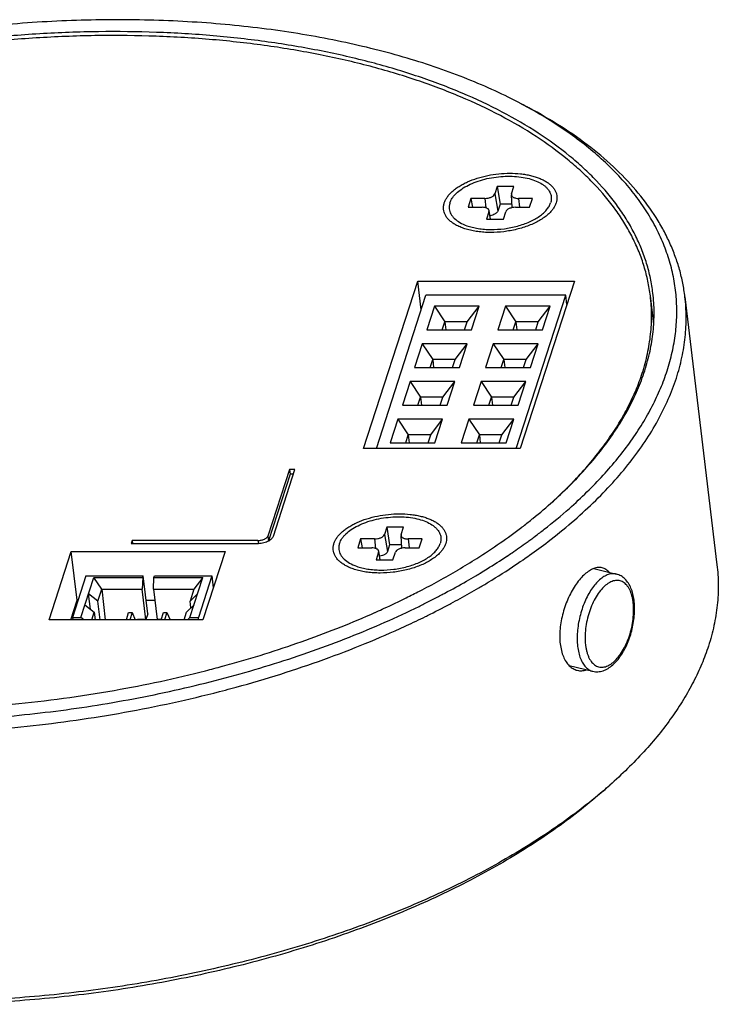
# Model space of a CAD drawing. Header units: inches. Extents: x -68 to 187, y 12 to 135.
# Tile 2 of 10: x -41 to -16, y 12 to 46. Entities that reach past the tile are written whole.
import ezdxf

# ---------------------------------------------------------------- set-up
doc = ezdxf.new("R2010")
doc.units = ezdxf.units.IN
doc.header["$LTSCALE"] = 1.21
doc.header["$MEASUREMENT"] = 0
doc.layers.get('0').update_dxf_attribs({"linetype": 'CONTINUOUS'})
doc.layers.add('02___PRT_ALL_AXES', color=7, linetype='CONTINUOUS')

msp = doc.modelspace()

# ---------------------------------------------------------------- linework, layer by layer
at = {"color": 7, "linetype": 'Continuous'}
for p, q in [((-23.182, 43.515), (-22.922, 43.377)), ((-24.028, 40.614), (-24.112, 40.354)), ((-23.44, 40.614), (-24.028, 40.614)), ((-24.028, 40.614), (-23.927, 39.997)), ((-23.524, 40.354), (-23.44, 40.614)), ((-24.947, 40.199), (-25.048, 39.887)), ((-24.457, 40.199), (-24.947, 40.199)), ((-24.947, 40.199), (-24.896, 39.887)), ((-24.457, 40.199), (-24.422, 39.867)), ((-24.112, 40.354), (-24.005, 39.756)), ((-23.524, 40.354), (-23.528, 40.324)), ((-23.502, 39.874), (-23.528, 40.324)), ((-22.79, 40.199), (-23.28, 40.199)), ((-23.28, 40.199), (-23.247, 39.887)), ((-22.891, 39.887), (-22.79, 40.199)), ((-25.048, 39.887), (-24.558, 39.887)), ((-24.314, 39.731), (-24.398, 39.472)), ((-24.314, 39.731), (-24.311, 39.772)), ((-24.314, 39.731), (-24.268, 39.472)), ((-24.257, 39.472), (-24.311, 39.772)), ((-23.927, 39.997), (-24.005, 39.756)), ((-23.509, 39.997), (-23.927, 39.997)), ((-23.81, 39.472), (-23.726, 39.731)), ((-23.381, 39.887), (-22.891, 39.887)), ((-24.398, 39.472), (-23.81, 39.472)), ((-28.708, 31.432), (-26.807, 37.301)), ((-26.807, 37.301), (-21.317, 37.3)), ((-26.687, 36.296), (-26.807, 37.301)), ((-21.317, 37.3), (-23.218, 31.432)), ((-28.262, 31.432), (-26.523, 36.803)), ((-21.621, 36.803), (-26.523, 36.803)), ((-23.36, 31.432), (-21.621, 36.803)), ((-21.582, 36.481), (-21.621, 36.803)), ((-18.539, 35.792), (-18.657, 36.778)), ((-17.445, 36.749), (-16.321, 27.349)), ((-26.226, 36.419), (-26.495, 35.588)), ((-24.657, 36.419), (-26.226, 36.419)), ((-26.226, 36.419), (-25.86, 35.869)), ((-25.076, 35.869), (-24.657, 36.419)), ((-24.926, 35.588), (-24.657, 36.419)), ((-23.735, 36.419), (-24.005, 35.588)), ((-22.167, 36.419), (-23.735, 36.419)), ((-23.735, 36.419), (-23.37, 35.869)), ((-22.585, 35.869), (-22.167, 36.419)), ((-22.436, 35.588), (-22.167, 36.419)), ((-26.495, 35.588), (-24.926, 35.588)), ((-25.951, 35.588), (-25.86, 35.869)), ((-25.076, 35.869), (-25.86, 35.869)), ((-25.86, 35.869), (-25.826, 35.588)), ((-25.167, 35.588), (-25.076, 35.869)), ((-24.005, 35.588), (-22.436, 35.588)), ((-23.461, 35.588), (-23.37, 35.869)), ((-22.585, 35.869), (-23.37, 35.869)), ((-23.37, 35.869), (-23.336, 35.588)), ((-22.676, 35.588), (-22.585, 35.869)), ((-26.653, 35.1), (-26.922, 34.269)), ((-25.084, 35.1), (-26.653, 35.1)), ((-26.653, 35.1), (-26.287, 34.55)), ((-25.503, 34.55), (-25.084, 35.1)), ((-25.353, 34.269), (-25.084, 35.1)), ((-24.163, 35.1), (-24.432, 34.269)), ((-22.594, 35.1), (-24.163, 35.1)), ((-24.163, 35.1), (-23.797, 34.55)), ((-23.013, 34.55), (-22.594, 35.1)), ((-22.863, 34.269), (-22.594, 35.1)), ((-26.378, 34.269), (-26.287, 34.55)), ((-25.503, 34.55), (-26.287, 34.55)), ((-26.287, 34.55), (-26.254, 34.269)), ((-25.594, 34.269), (-25.503, 34.55)), ((-23.888, 34.269), (-23.797, 34.55)), ((-23.013, 34.55), (-23.797, 34.55)), ((-23.797, 34.55), (-23.763, 34.269)), ((-23.104, 34.269), (-23.013, 34.55)), ((-26.922, 34.269), (-25.353, 34.269)), ((-24.432, 34.269), (-22.863, 34.269)), ((-27.08, 33.781), (-27.349, 32.95)), ((-25.511, 33.781), (-27.08, 33.781)), ((-27.08, 33.781), (-26.714, 33.231)), ((-25.93, 33.231), (-25.511, 33.781)), ((-25.781, 32.95), (-25.511, 33.781)), ((-24.59, 33.78), (-24.859, 32.95)), ((-23.021, 33.78), (-24.59, 33.78)), ((-24.59, 33.78), (-24.224, 33.231)), ((-23.44, 33.231), (-23.021, 33.78)), ((-23.29, 32.949), (-23.021, 33.78)), ((-26.806, 32.95), (-26.714, 33.231)), ((-25.93, 33.231), (-26.714, 33.231)), ((-26.714, 33.231), (-26.681, 32.95)), ((-26.021, 32.95), (-25.93, 33.231)), ((-24.315, 32.949), (-24.224, 33.231)), ((-23.44, 33.231), (-24.224, 33.231)), ((-24.224, 33.231), (-24.19, 32.949)), ((-23.531, 32.949), (-23.44, 33.231)), ((-27.349, 32.95), (-25.781, 32.95)), ((-24.859, 32.95), (-23.29, 32.949)), ((-27.507, 32.461), (-27.777, 31.63)), ((-25.939, 32.461), (-27.507, 32.461)), ((-27.507, 32.461), (-27.142, 31.912)), ((-26.357, 31.912), (-25.939, 32.461)), ((-26.208, 31.63), (-25.939, 32.461)), ((-25.017, 32.461), (-25.286, 31.63)), ((-23.448, 32.461), (-25.017, 32.461)), ((-25.017, 32.461), (-24.651, 31.912)), ((-23.867, 31.912), (-23.448, 32.461)), ((-23.717, 31.63), (-23.448, 32.461)), ((-27.233, 31.63), (-27.142, 31.912)), ((-26.357, 31.912), (-27.142, 31.912)), ((-27.142, 31.912), (-27.108, 31.63)), ((-26.448, 31.63), (-26.357, 31.912)), ((-24.742, 31.63), (-24.651, 31.912)), ((-23.867, 31.912), (-24.651, 31.912)), ((-24.651, 31.912), (-24.618, 31.63)), ((-23.958, 31.63), (-23.867, 31.912)), ((-23.218, 31.432), (-28.708, 31.432)), ((-27.777, 31.63), (-26.208, 31.63)), ((-25.286, 31.63), (-23.717, 31.63)), ((-31.31, 30.694), (-32.067, 28.357)), ((-31.289, 30.524), (-32.046, 28.187)), ((-31.871, 28.357), (-31.114, 30.694)), ((-31.114, 30.694), (-31.31, 30.694)), ((-31.31, 30.694), (-31.289, 30.524)), ((-31.169, 30.524), (-31.289, 30.524)), ((-27.897, 28.669), (-27.981, 28.409)), ((-27.309, 28.669), (-27.897, 28.669)), ((-27.897, 28.669), (-27.796, 28.052)), ((-27.393, 28.409), (-27.309, 28.669)), ((-23.16, 28.673), (-23.154, 28.678)), ((-23.157, 28.673), (-23.152, 28.677)), ((-32.067, 28.357), (-32.046, 28.187)), ((-27.981, 28.409), (-27.873, 27.811)), ((-27.393, 28.409), (-27.397, 28.378)), ((-27.371, 27.928), (-27.397, 28.378)), ((-22.712, 28.339), (-22.692, 28.353)), ((-22.711, 28.339), (-22.692, 28.353)), ((-36.823, 28.202), (-36.857, 28.098)), ((-36.857, 28.098), (-32.445, 28.098)), ((-32.411, 28.202), (-36.823, 28.202)), ((-36.823, 28.202), (-36.811, 28.098)), ((-32.411, 28.202), (-32.399, 28.099)), ((-28.816, 28.253), (-28.917, 27.942)), ((-28.326, 28.253), (-28.816, 28.253)), ((-28.816, 28.253), (-28.765, 27.942)), ((-28.326, 28.253), (-28.29, 27.921)), ((-27.796, 28.052), (-27.873, 27.811)), ((-27.378, 28.052), (-27.796, 28.052)), ((-26.659, 28.253), (-27.149, 28.253)), ((-27.149, 28.253), (-27.116, 27.942)), ((-26.76, 27.942), (-26.659, 28.253)), ((-22.983, 28.141), (-22.978, 28.145)), ((-22.981, 28.14), (-22.975, 28.144)), ((-22.246, 28.162), (-22.246, 28.162)), ((-22.244, 28.161), (-22.244, 28.161)), ((-39.733, 25.423), (-38.959, 27.812)), ((-38.959, 27.812), (-33.567, 27.812)), ((-38.755, 26.103), (-38.959, 27.812)), ((-33.567, 27.812), (-34.341, 25.423)), ((-28.917, 27.942), (-28.426, 27.942)), ((-28.183, 27.786), (-28.267, 27.526)), ((-28.183, 27.786), (-28.18, 27.826)), ((-28.183, 27.786), (-28.136, 27.526)), ((-28.125, 27.526), (-28.18, 27.826)), ((-27.679, 27.526), (-27.595, 27.786)), ((-27.25, 27.942), (-26.76, 27.942)), ((-23.69, 27.648), (-23.678, 27.656)), ((-23.69, 27.648), (-23.678, 27.656)), ((-28.267, 27.526), (-27.679, 27.526)), ((-38.443, 26.957), (-38.914, 25.503)), ((-38.443, 26.957), (-36.433, 26.957)), ((-36.45, 26.905), (-36.433, 26.957)), ((-36.275, 25.633), (-36.433, 26.957)), ((-36.058, 26.905), (-36.041, 26.957)), ((-36.041, 26.957), (-34.031, 26.957)), ((-34.031, 26.957), (-34.502, 25.503)), ((-34.031, 26.957), (-33.98, 26.535)), ((-25.405, 27.165), (-25.391, 27.173)), ((-25.405, 27.165), (-25.391, 27.173)), ((-24.619, 27.06), (-24.617, 27.061)), ((-24.617, 27.059), (-24.616, 27.06)), ((-20.644, 27.217), (-19.847, 27.023)), ((-38.62, 25.503), (-38.166, 26.906)), ((-38.166, 26.906), (-36.45, 26.905)), ((-37.891, 26.493), (-38.166, 26.906)), ((-36.45, 26.905), (-36.47, 26.493)), ((-36.077, 26.493), (-36.058, 26.905)), ((-36.058, 26.905), (-34.342, 26.905)), ((-34.796, 25.503), (-34.342, 26.905)), ((-34.342, 26.905), (-34.656, 26.493)), ((-38.026, 26.078), (-38.351, 26.334)), ((-38.286, 25.794), (-38.351, 26.334)), ((-38.026, 26.078), (-37.891, 26.493)), ((-37.891, 26.493), (-36.47, 26.493)), ((-37.891, 26.493), (-37.763, 25.423)), ((-36.342, 25.425), (-36.47, 26.493)), ((-36.077, 26.493), (-34.656, 26.493)), ((-36.077, 26.493), (-35.95, 25.425)), ((-34.656, 26.493), (-34.79, 26.078)), ((-34.527, 26.334), (-34.79, 26.078)), ((-25.872, 26.347), (-25.858, 26.355)), ((-25.872, 26.347), (-25.857, 26.355)), ((-24.677, 26.536), (-24.675, 26.537)), ((-24.675, 26.535), (-24.673, 26.536)), ((-38.975, 25.423), (-38.755, 26.103)), ((-38.755, 26.103), (-38.719, 26.103)), ((-38.477, 25.945), (-38.152, 25.688)), ((-37.947, 25.423), (-38.026, 26.078)), ((-36.331, 26.103), (-36.031, 26.103)), ((-34.916, 25.688), (-34.653, 25.945)), ((-34.762, 25.839), (-34.79, 26.078)), ((-25.683, 25.973), (-25.646, 25.992)), ((-25.682, 25.973), (-25.646, 25.992)), ((-38.238, 25.423), (-38.152, 25.688)), ((-38.152, 25.688), (-38.12, 25.423)), ((-37.026, 25.423), (-36.945, 25.674)), ((-36.945, 25.674), (-36.827, 25.674)), ((-36.827, 25.674), (-36.909, 25.423)), ((-36.827, 25.674), (-36.716, 25.423)), ((-36.275, 25.633), (-36.342, 25.425)), ((-35.801, 25.423), (-35.719, 25.674)), ((-35.719, 25.674), (-35.602, 25.674)), ((-35.602, 25.674), (-35.683, 25.423)), ((-35.602, 25.674), (-35.491, 25.423)), ((-35.002, 25.423), (-34.916, 25.688)), ((-28.31, 25.675), (-28.307, 25.676)), ((-28.31, 25.675), (-28.307, 25.676)), ((-28.307, 25.676), (-28.252, 25.701)), ((-34.341, 25.423), (-39.733, 25.423)), ((-38.914, 25.503), (-38.62, 25.503)), ((-38.914, 25.503), (-38.904, 25.423)), ((-38.518, 25.423), (-38.62, 25.503)), ((-36.342, 25.425), (-36.636, 25.425)), ((-36.636, 25.425), (-36.636, 25.423)), ((-35.8, 25.425), (-35.95, 25.425)), ((-34.796, 25.503), (-34.878, 25.423)), ((-34.796, 25.503), (-34.502, 25.503)), ((-34.492, 25.423), (-34.502, 25.503)), ((-27.257, 25.194), (-27.208, 25.217)), ((-27.255, 25.193), (-27.206, 25.216)), ((-33.661, 23.788), (-33.651, 23.791)), ((-33.661, 23.788), (-33.651, 23.791)), ((-21.504, 23.813), (-20.675, 23.612)), ((-20.301, 19.422), (-20.081, 19.617))]:
    msp.add_line(p, q, dxfattribs=at)
for centre, radius, start, end in [((-31.156, 28.475), 17.023, 61.0757, 62.0687), ((-24.424, 34.335), 6.117, 15.5088, 17.1256), ((-34.811, 43.878), 19.158, 307.4893, 308.7418), ((-34.446, 43.419), 18.571, 308.7491, 308.9388), ((-35.27, 45.119), 20.96, 306.3428, 306.8108), ((-35.81, 45.863), 21.879, 305.0502, 305.9002), ((-35.48, 45.405), 21.314, 305.9205, 306.3423), ((-36.522, 46.893), 23.131, 303.7281, 304.2425), ((-36.211, 46.437), 22.579, 304.2427, 305.0483), ((-37.956, 48.449), 24.709, 300.5652, 302.3354), ((-36.331, 46.651), 23.246, 303.8911, 304.4972), ((-36.119, 46.34), 22.87, 304.4989, 304.6471), ((-38.371, 49.846), 26.616, 299.9079, 300.7143), ((-38.045, 49.295), 25.975, 300.7171, 301.1277), ((-39.068, 51.07), 28.024, 298.1241, 299.8941), ((-39.674, 52.204), 29.31, 297.3256, 298.0922), ((-38.698, 50.473), 27.743, 298.8326, 300.3624), ((-40.327, 53.486), 30.749, 296.1687, 296.5305), ((-40.061, 52.954), 30.154, 296.5302, 297.3237), ((-39.933, 52.772), 30.353, 296.3294, 298.0026), ((-39.24, 51.457), 28.867, 298.0941, 298.8337), ((-40.311, 53.53), 31.2, 296.1938, 296.3336), ((-40.724, 54.379), 32.144, 294.8685, 296.1862), ((-44.404, 63.348), 40.993, 285.2064, 285.6845), ((-44.555, 63.909), 41.574, 284.3554, 285.1907), ((-44.613, 64.831), 43.311, 284.794, 285.3132), ((-31.93, 32.976), 17.857, 310.6286, 311.5712)]:
    msp.add_arc(centre, radius, start, end, dxfattribs=at)
for points, knots in [([(-23.182, 43.515), (-23.482, 43.674), (-24.104, 43.981), (-25.078, 44.398), (-26.108, 44.781), (-27.189, 45.127), (-28.319, 45.436), (-29.493, 45.706), (-30.708, 45.936), (-31.959, 46.126), (-33.241, 46.275), (-35.002, 46.42), (-37.252, 46.493), (-39.988, 46.413), (-42.742, 46.167), (-45.476, 45.757), (-48.154, 45.19), (-50.323, 44.588), (-52, 44.032), (-53.211, 43.585), (-54.382, 43.105), (-55.508, 42.595), (-56.586, 42.056), (-57.611, 41.49), (-58.58, 40.898), (-59.49, 40.284), (-60.338, 39.648), (-60.87, 39.203), (-61.125, 38.978)], [0, 0, 0, 0, 0.025491, 0.05197, 0.079416, 0.107797, 0.137071, 0.167191, 0.1981, 0.229736, 0.262031, 0.294912, 0.362116, 0.430707, 0.5, 0.569293, 0.637884, 0.705088, 0.737969, 0.770264, 0.8019, 0.832809, 0.862929, 0.892203, 0.920584, 0.94803, 0.974509, 1, 1, 1, 1]), ([(-18.568, 36.875), (-18.589, 37.051), (-18.647, 37.401), (-18.781, 37.92), (-18.961, 38.43), (-19.188, 38.932), (-19.461, 39.423), (-19.892, 40.073), (-20.408, 40.689), (-20.998, 41.268), (-21.664, 41.846), (-22.603, 42.527), (-23.864, 43.261), (-25.268, 43.919), (-26.803, 44.497), (-28.458, 44.989), (-30.217, 45.393), (-32.068, 45.704), (-33.995, 45.921), (-35.982, 46.04), (-38.012, 46.062), (-40.07, 45.987), (-42.138, 45.813), (-44.199, 45.545), (-46.236, 45.182), (-48.233, 44.729), (-50.173, 44.189), (-52.04, 43.567), (-53.818, 42.867), (-55.494, 42.096), (-57.053, 41.259), (-58.483, 40.364), (-59.573, 39.564), (-60.368, 38.9), (-60.915, 38.399), (-61.423, 37.89), (-62.034, 37.211), (-62.573, 36.508), (-63.028, 35.784), (-63.319, 35.246), (-63.564, 34.706), (-63.699, 34.34), (-63.758, 34.157)], [0, 0, 0, 0, 0.01002, 0.020098, 0.030293, 0.040659, 0.051246, 0.062099, 0.084748, 0.09662, 0.108887, 0.134659, 0.162164, 0.191421, 0.222393, 0.254997, 0.289112, 0.324585, 0.361238, 0.398873, 0.437273, 0.476212, 0.515456, 0.554765, 0.593897, 0.632615, 0.670688, 0.707893, 0.744022, 0.778886, 0.812318, 0.844178, 0.874362, 0.888808, 0.902815, 0.916384, 0.929519, 0.954513, 0.966413, 0.977941, 0.989126, 1, 1, 1, 1]), ([(-18.657, 36.778), (-18.678, 36.953), (-18.735, 37.302), (-18.869, 37.818), (-19.049, 38.326), (-19.275, 38.826), (-19.547, 39.315), (-19.975, 39.962), (-20.489, 40.575), (-21.076, 41.152), (-21.739, 41.727), (-22.674, 42.405), (-23.93, 43.136), (-25.328, 43.791), (-26.857, 44.366), (-28.504, 44.857), (-30.256, 45.259), (-32.098, 45.568), (-34.017, 45.784), (-35.995, 45.903), (-38.017, 45.925), (-40.065, 45.849), (-42.124, 45.677), (-44.176, 45.409), (-46.205, 45.049), (-48.193, 44.597), (-50.124, 44.06), (-51.983, 43.44), (-53.753, 42.744), (-55.422, 41.976), (-56.974, 41.143), (-58.398, 40.252), (-59.483, 39.455), (-60.274, 38.794), (-60.82, 38.295), (-61.325, 37.788), (-61.933, 37.112), (-62.47, 36.413), (-62.923, 35.692), (-63.212, 35.156), (-63.457, 34.618), (-63.591, 34.254), (-63.65, 34.072)], [0, 0, 0, 0, 0.01002, 0.020098, 0.030293, 0.040659, 0.051246, 0.062099, 0.084748, 0.09662, 0.108887, 0.134659, 0.162164, 0.191421, 0.222393, 0.254997, 0.289112, 0.324585, 0.361238, 0.398872, 0.437273, 0.476212, 0.515456, 0.554765, 0.593897, 0.632615, 0.670688, 0.707893, 0.744022, 0.778886, 0.812318, 0.844178, 0.874362, 0.888808, 0.902815, 0.916384, 0.929519, 0.954513, 0.966413, 0.977941, 0.989126, 1, 1, 1, 1]), ([(-18.069, 34.155), (-18, 34.369), (-17.882, 34.799), (-17.768, 35.45), (-17.72, 36.098), (-17.739, 36.741), (-17.824, 37.377), (-17.976, 38.003), (-18.193, 38.618), (-18.476, 39.221), (-18.822, 39.809), (-19.231, 40.38), (-19.702, 40.934), (-20.233, 41.469), (-20.823, 41.982), (-21.47, 42.474), (-22.173, 42.943), (-22.667, 43.233), (-22.923, 43.374)], [0, 0, 0, 0, 0.059276, 0.11714, 0.173981, 0.230219, 0.286296, 0.342658, 0.399742, 0.457961, 0.517693, 0.57927, 0.642977, 0.709049, 0.777669, 0.848978, 0.92307, 1, 1, 1, 1]), ([(-17.445, 36.749), (-17.464, 36.909), (-17.515, 37.229), (-17.628, 37.703), (-17.779, 38.17), (-17.967, 38.631), (-18.191, 39.085), (-18.542, 39.685), (-19.076, 40.414), (-19.847, 41.237), (-20.751, 42.012), (-21.783, 42.736), (-22.53, 43.169), (-22.922, 43.377)], [0, 0, 0, 0, 0.054125, 0.10849, 0.163333, 0.218881, 0.275347, 0.332931, 0.452093, 0.577644, 0.71047, 0.851152, 1, 1, 1, 1]), ([(-25.88, 40.043), (-25.869, 40.078), (-25.839, 40.148), (-25.777, 40.249), (-25.698, 40.348), (-25.601, 40.444), (-25.489, 40.536), (-25.361, 40.623), (-25.22, 40.705), (-25.011, 40.807), (-24.725, 40.915), (-24.357, 41.01), (-23.973, 41.068), (-23.587, 41.088), (-23.271, 41.072), (-23.03, 41.039), (-22.86, 41.005), (-22.7, 40.962), (-22.552, 40.91), (-22.417, 40.849), (-22.296, 40.781), (-22.191, 40.706), (-22.102, 40.624), (-22.03, 40.536), (-21.977, 40.443), (-21.942, 40.346), (-21.927, 40.245), (-21.932, 40.143), (-21.948, 40.076), (-21.958, 40.043)], [0, 0, 0, 0, 0.022671, 0.046884, 0.072871, 0.100761, 0.130592, 0.162327, 0.195868, 0.231068, 0.305634, 0.384225, 0.464695, 0.544763, 0.622178, 0.65925, 0.694913, 0.728969, 0.761258, 0.791667, 0.82014, 0.846689, 0.871414, 0.894517, 0.91631, 0.937223, 0.957774, 0.97852, 1, 1, 1, 1]), ([(-24.457, 40.199), (-24.418, 40.199), (-24.36, 40.205), (-24.286, 40.224), (-24.235, 40.243), (-24.191, 40.266), (-24.146, 40.299), (-24.12, 40.331), (-24.112, 40.354)], [0, 0, 0, 0, 0.295064, 0.439679, 0.5769, 0.703324, 0.816511, 1, 1, 1, 1]), ([(-23.528, 40.324), (-23.528, 40.315), (-23.524, 40.297), (-23.508, 40.272), (-23.485, 40.251), (-23.454, 40.232), (-23.418, 40.218), (-23.36, 40.203), (-23.313, 40.199), (-23.28, 40.199)], [0, 0, 0, 0, 0.087413, 0.180463, 0.284451, 0.402136, 0.534108, 0.679319, 1, 1, 1, 1]), ([(-25.449, 39.253), (-25.493, 39.277), (-25.575, 39.326), (-25.685, 39.411), (-25.775, 39.505), (-25.843, 39.604), (-25.889, 39.71), (-25.911, 39.82), (-25.909, 39.933), (-25.892, 40.007), (-25.88, 40.043)], [0, 0, 0, 0, 0.152057, 0.292747, 0.422946, 0.544306, 0.659309, 0.771179, 0.883552, 1, 1, 1, 1]), ([(-24.311, 39.772), (-24.313, 39.78), (-24.319, 39.797), (-24.336, 39.819), (-24.36, 39.839), (-24.39, 39.856), (-24.426, 39.87), (-24.482, 39.883), (-24.527, 39.887), (-24.558, 39.887)], [0, 0, 0, 0, 0.087313, 0.181782, 0.287487, 0.406367, 0.538615, 0.683103, 1, 1, 1, 1]), ([(-24.005, 39.756), (-24.011, 39.737), (-24.031, 39.708), (-24.065, 39.677), (-24.112, 39.645), (-24.183, 39.613), (-24.245, 39.597), (-24.278, 39.591)], [0, 0, 0, 0, 0.187634, 0.298632, 0.421271, 0.696746, 1, 1, 1, 1]), ([(-23.381, 39.887), (-23.42, 39.887), (-23.479, 39.881), (-23.553, 39.862), (-23.603, 39.843), (-23.648, 39.82), (-23.693, 39.787), (-23.719, 39.754), (-23.726, 39.731)], [0, 0, 0, 0, 0.295064, 0.439679, 0.5769, 0.703324, 0.816511, 1, 1, 1, 1]), ([(-21.958, 40.043), (-21.97, 40.007), (-22.001, 39.935), (-22.065, 39.831), (-22.147, 39.73), (-22.212, 39.667), (-22.247, 39.636)], [0, 0, 0, 0, 0.224366, 0.464415, 0.722537, 1, 1, 1, 1]), ([(-22.247, 39.636), (-22.29, 39.597), (-22.386, 39.522), (-22.545, 39.421), (-22.722, 39.328), (-22.916, 39.245), (-23.123, 39.172), (-23.416, 39.091), (-23.797, 39.023), (-24.183, 38.999), (-24.488, 39.009), (-24.706, 39.031), (-24.914, 39.066), (-25.108, 39.114), (-25.286, 39.175), (-25.397, 39.226), (-25.449, 39.253)], [0, 0, 0, 0, 0.051965, 0.107791, 0.167189, 0.229739, 0.294922, 0.362143, 0.5, 0.637857, 0.705078, 0.770261, 0.832811, 0.892209, 0.948035, 1, 1, 1, 1]), ([(-18.941, 34.07), (-18.869, 34.294), (-18.747, 34.744), (-18.637, 35.427), (-18.602, 36.107), (-18.63, 36.556), (-18.657, 36.778)], [0, 0, 0, 0, 0.257733, 0.508926, 0.755613, 1, 1, 1, 1]), ([(-18.854, 34.155), (-18.781, 34.381), (-18.658, 34.833), (-18.547, 35.519), (-18.513, 36.201), (-18.541, 36.652), (-18.568, 36.875)], [0, 0, 0, 0, 0.257733, 0.508926, 0.755613, 1, 1, 1, 1]), ([(-17.744, 33.899), (-17.668, 34.135), (-17.54, 34.609), (-17.424, 35.328), (-17.387, 36.043), (-17.417, 36.516), (-17.445, 36.749)], [0, 0, 0, 0, 0.257733, 0.508926, 0.755613, 1, 1, 1, 1]), ([(-22.774, 28.974), (-22.53, 29.171), (-22.061, 29.571), (-21.404, 30.196), (-20.81, 30.834), (-20.281, 31.483), (-19.819, 32.14), (-19.424, 32.804), (-19.099, 33.473), (-18.927, 33.928), (-18.854, 34.155)], [0, 0, 0, 0, 0.143019, 0.280623, 0.412843, 0.539782, 0.661633, 0.778678, 0.891303, 1, 1, 1, 1]), ([(-22.244, 28.161), (-21.962, 28.378), (-21.42, 28.816), (-20.663, 29.505), (-19.978, 30.21), (-19.37, 30.929), (-18.839, 31.658), (-18.389, 32.396), (-18.02, 33.139), (-17.826, 33.646), (-17.744, 33.899)], [0, 0, 0, 0, 0.144032, 0.282385, 0.415062, 0.54215, 0.663834, 0.780408, 0.892285, 1, 1, 1, 1]), ([(-22.159, 29.495), (-21.961, 29.672), (-21.581, 30.03), (-21.048, 30.587), (-20.566, 31.153), (-20.134, 31.725), (-19.754, 32.304), (-19.427, 32.887), (-19.154, 33.474), (-19.006, 33.871), (-18.941, 34.07)], [0, 0, 0, 0, 0.14093, 0.277016, 0.408328, 0.534992, 0.657198, 0.775202, 0.889335, 1, 1, 1, 1]), ([(-21.497, 29.325), (-21.286, 29.512), (-20.88, 29.89), (-20.312, 30.477), (-19.797, 31.073), (-19.337, 31.678), (-18.932, 32.289), (-18.584, 32.905), (-18.294, 33.525), (-18.137, 33.946), (-18.069, 34.155)], [0, 0, 0, 0, 0.14119, 0.277464, 0.408886, 0.535583, 0.657743, 0.77563, 0.889577, 1, 1, 1, 1]), ([(-29.749, 28.098), (-29.737, 28.133), (-29.708, 28.203), (-29.646, 28.304), (-29.566, 28.403), (-29.47, 28.499), (-29.357, 28.591), (-29.23, 28.678), (-29.089, 28.759), (-28.88, 28.862), (-28.593, 28.97), (-28.226, 29.064), (-27.842, 29.123), (-27.456, 29.143), (-27.14, 29.127), (-26.899, 29.094), (-26.729, 29.06), (-26.569, 29.016), (-26.421, 28.964), (-26.286, 28.904), (-26.165, 28.836), (-26.059, 28.76), (-25.97, 28.678), (-25.899, 28.591), (-25.845, 28.498), (-25.811, 28.4), (-25.796, 28.3), (-25.8, 28.198), (-25.816, 28.131), (-25.827, 28.097)], [0, 0, 0, 0, 0.022671, 0.046884, 0.072871, 0.100761, 0.130592, 0.162327, 0.195868, 0.231068, 0.305634, 0.384225, 0.464695, 0.544763, 0.622178, 0.65925, 0.694913, 0.728969, 0.761258, 0.791667, 0.82014, 0.846689, 0.871414, 0.894517, 0.91631, 0.937223, 0.957774, 0.97852, 1, 1, 1, 1]), ([(-22.692, 28.353), (-22.587, 28.432), (-22.179, 28.744), (-21.784, 29.072), (-21.497, 29.325)], [0, 0, 0, 0, 0.255413, 1, 1, 1, 1]), ([(-24.74, 27.572), (-24.464, 27.746), (-23.928, 28.102), (-23.408, 28.48), (-23.157, 28.673)], [0, 0, 0, 0, 0.508105, 1, 1, 1, 1]), ([(-32.445, 28.098), (-32.412, 28.098), (-32.347, 28.101), (-32.251, 28.116), (-32.159, 28.139), (-32.075, 28.171), (-32.012, 28.204), (-31.968, 28.234), (-31.918, 28.275), (-31.883, 28.319), (-31.871, 28.357)], [0, 0, 0, 0, 0.147274, 0.295287, 0.439845, 0.576998, 0.703362, 0.761734, 0.816604, 1, 1, 1, 1]), ([(-32.411, 28.202), (-32.392, 28.202), (-32.353, 28.204), (-32.295, 28.212), (-32.24, 28.227), (-32.189, 28.246), (-32.145, 28.269), (-32.1, 28.302), (-32.074, 28.334), (-32.067, 28.357)], [0, 0, 0, 0, 0.14729, 0.295318, 0.439891, 0.577058, 0.703436, 0.816585, 1, 1, 1, 1]), ([(-28.326, 28.253), (-28.287, 28.253), (-28.228, 28.259), (-28.154, 28.278), (-28.104, 28.297), (-28.059, 28.321), (-28.014, 28.354), (-27.988, 28.386), (-27.981, 28.409)], [0, 0, 0, 0, 0.295064, 0.439679, 0.5769, 0.703324, 0.816511, 1, 1, 1, 1]), ([(-27.397, 28.378), (-27.396, 28.369), (-27.392, 28.351), (-27.377, 28.327), (-27.354, 28.305), (-27.323, 28.287), (-27.286, 28.272), (-27.228, 28.257), (-27.181, 28.253), (-27.149, 28.253)], [0, 0, 0, 0, 0.087413, 0.180463, 0.284451, 0.402136, 0.534108, 0.679319, 1, 1, 1, 1]), ([(-29.317, 27.308), (-29.361, 27.331), (-29.444, 27.381), (-29.554, 27.466), (-29.643, 27.559), (-29.712, 27.659), (-29.757, 27.765), (-29.779, 27.875), (-29.777, 27.987), (-29.76, 28.061), (-29.749, 28.098)], [0, 0, 0, 0, 0.152057, 0.292747, 0.422946, 0.544306, 0.659309, 0.771179, 0.883552, 1, 1, 1, 1]), ([(-25.827, 28.097), (-25.838, 28.062), (-25.869, 27.989), (-25.933, 27.886), (-26.016, 27.785), (-26.08, 27.722), (-26.115, 27.691)], [0, 0, 0, 0, 0.224366, 0.464415, 0.722537, 1, 1, 1, 1]), ([(-23.117, 27.526), (-23.042, 27.578), (-22.747, 27.784), (-22.457, 27.998), (-22.244, 28.161)], [0, 0, 0, 0, 0.253391, 1, 1, 1, 1]), ([(-26.115, 27.691), (-26.159, 27.652), (-26.255, 27.577), (-26.413, 27.475), (-26.591, 27.382), (-26.784, 27.299), (-26.992, 27.227), (-27.285, 27.146), (-27.666, 27.077), (-28.052, 27.054), (-28.356, 27.064), (-28.575, 27.085), (-28.782, 27.12), (-28.977, 27.169), (-29.155, 27.23), (-29.265, 27.28), (-29.317, 27.308)], [0, 0, 0, 0, 0.051965, 0.107791, 0.167189, 0.229739, 0.294922, 0.362143, 0.5, 0.637857, 0.705078, 0.770261, 0.832811, 0.892209, 0.948035, 1, 1, 1, 1]), ([(-28.18, 27.826), (-28.181, 27.835), (-28.187, 27.851), (-28.204, 27.874), (-28.228, 27.894), (-28.259, 27.911), (-28.295, 27.924), (-28.351, 27.938), (-28.396, 27.942), (-28.426, 27.942)], [0, 0, 0, 0, 0.087313, 0.181782, 0.287487, 0.406367, 0.538615, 0.683103, 1, 1, 1, 1]), ([(-27.873, 27.811), (-27.88, 27.791), (-27.899, 27.763), (-27.934, 27.732), (-27.98, 27.7), (-28.052, 27.668), (-28.114, 27.652), (-28.147, 27.646)], [0, 0, 0, 0, 0.187634, 0.298632, 0.421271, 0.696746, 1, 1, 1, 1]), ([(-27.25, 27.942), (-27.289, 27.942), (-27.347, 27.936), (-27.421, 27.917), (-27.472, 27.898), (-27.516, 27.874), (-27.561, 27.841), (-27.587, 27.809), (-27.595, 27.786)], [0, 0, 0, 0, 0.295064, 0.439679, 0.5769, 0.703324, 0.816511, 1, 1, 1, 1]), ([(-24.616, 27.06), (-24.537, 27.108), (-24.225, 27.299), (-23.917, 27.496), (-23.69, 27.648)], [0, 0, 0, 0, 0.25304, 1, 1, 1, 1]), ([(-24.673, 26.536), (-24.561, 26.602), (-24.12, 26.865), (-23.687, 27.141), (-23.369, 27.354)], [0, 0, 0, 0, 0.254162, 1, 1, 1, 1]), ([(-16.321, 27.349), (-16.293, 27.116), (-16.263, 26.643), (-16.3, 25.928), (-16.416, 25.209), (-16.544, 24.735), (-16.62, 24.499)], [0, 0, 0, 0, 0.244387, 0.491074, 0.742267, 1, 1, 1, 1]), ([(-61.523, 26.97), (-61.239, 26.714), (-60.626, 26.218), (-59.612, 25.544), (-58.485, 24.924), (-57.253, 24.361), (-55.922, 23.859), (-54.5, 23.421), (-52.997, 23.05), (-51.422, 22.747), (-49.784, 22.515), (-48.094, 22.355), (-46.362, 22.268), (-44.598, 22.254), (-42.814, 22.314), (-41.02, 22.448), (-39.229, 22.654), (-38.04, 22.839), (-37.448, 22.944)], [0, 0, 0, 0, 0.045683, 0.094054, 0.145193, 0.199106, 0.255733, 0.314959, 0.376625, 0.44053, 0.506443, 0.574104, 0.643231, 0.713527, 0.784677, 0.856358, 0.928243, 1, 1, 1, 1]), ([(-27.213, 26.19), (-27.057, 26.267), (-26.445, 26.575), (-25.845, 26.906), (-25.405, 27.165)], [0, 0, 0, 0, 0.25489, 1, 1, 1, 1]), ([(-20.952, 27.02), (-21.007, 26.972), (-21.115, 26.86), (-21.263, 26.669), (-21.401, 26.448), (-21.526, 26.204), (-21.634, 25.942), (-21.721, 25.667), (-21.786, 25.387), (-21.826, 25.108), (-21.838, 24.837), (-21.824, 24.579), (-21.782, 24.342), (-21.715, 24.131), (-21.622, 23.951), (-21.525, 23.827), (-21.437, 23.75), (-21.368, 23.704), (-21.296, 23.669), (-21.245, 23.653), (-21.22, 23.647)], [0, 0, 0, 0, 0.057296, 0.120332, 0.188233, 0.259877, 0.333995, 0.409249, 0.484294, 0.557836, 0.628678, 0.695784, 0.758334, 0.815798, 0.868027, 0.915362, 0.937506, 0.958841, 0.979587, 1, 1, 1, 1]), ([(-20.348, 27.242), (-20.371, 27.248), (-20.418, 27.255), (-20.49, 27.255), (-20.565, 27.243), (-20.641, 27.22), (-20.719, 27.185), (-20.826, 27.124), (-20.903, 27.064), (-20.952, 27.02)], [0, 0, 0, 0, 0.104779, 0.212196, 0.324304, 0.442795, 0.568944, 0.703618, 1, 1, 1, 1]), ([(-19.847, 27.023), (-19.87, 27.029), (-19.917, 27.036), (-19.988, 27.037), (-20.062, 27.027), (-20.136, 27.006), (-20.211, 26.975), (-20.315, 26.919), (-20.387, 26.864), (-20.434, 26.823)], [0, 0, 0, 0, 0.108676, 0.219228, 0.333392, 0.452667, 0.578254, 0.71103, 1, 1, 1, 1]), ([(-20.101, 27.086), (-20.118, 27.105), (-20.155, 27.142), (-20.215, 27.187), (-20.28, 27.222), (-20.325, 27.237), (-20.348, 27.242)], [0, 0, 0, 0, 0.26639, 0.518896, 0.761758, 1, 1, 1, 1]), ([(-19.976, 23.834), (-19.923, 23.88), (-19.82, 23.986), (-19.684, 24.167), (-19.561, 24.374), (-19.453, 24.602), (-19.362, 24.845), (-19.291, 25.099), (-19.24, 25.358), (-19.212, 25.615), (-19.206, 25.866), (-19.224, 26.104), (-19.265, 26.326), (-19.33, 26.527), (-19.42, 26.704), (-19.518, 26.829), (-19.609, 26.909), (-19.683, 26.959), (-19.763, 26.998), (-19.819, 27.016), (-19.847, 27.023)], [0, 0, 0, 0, 0.058133, 0.120378, 0.186481, 0.255778, 0.327328, 0.400009, 0.472616, 0.543946, 0.612897, 0.678555, 0.740302, 0.797932, 0.851747, 0.902572, 0.927268, 0.951663, 0.975866, 1, 1, 1, 1]), ([(-20.434, 26.823), (-20.486, 26.777), (-20.588, 26.672), (-20.725, 26.49), (-20.85, 26.28), (-20.962, 26.046), (-21.056, 25.794), (-21.131, 25.531), (-21.185, 25.263), (-21.217, 24.996), (-21.226, 24.737), (-21.211, 24.492), (-21.173, 24.267), (-21.113, 24.067), (-21.044, 23.921), (-20.977, 23.823), (-20.925, 23.761), (-20.868, 23.708), (-20.807, 23.665), (-20.743, 23.632), (-20.697, 23.618), (-20.675, 23.612)], [0, 0, 0, 0, 0.057423, 0.120422, 0.188309, 0.260096, 0.334594, 0.410484, 0.486386, 0.560918, 0.632761, 0.700722, 0.76381, 0.82133, 0.872996, 0.896729, 0.91917, 0.940476, 0.960863, 0.9806, 1, 1, 1, 1]), ([(-20.247, 26.611), (-20.305, 26.56), (-20.418, 26.439), (-20.564, 26.225), (-20.693, 25.975), (-20.8, 25.7), (-20.88, 25.409), (-20.931, 25.113), (-20.95, 24.823), (-20.94, 24.591), (-20.914, 24.417), (-20.887, 24.298), (-20.853, 24.189), (-20.811, 24.089), (-20.763, 24.001), (-20.708, 23.926), (-20.646, 23.863), (-20.58, 23.813), (-20.508, 23.778), (-20.432, 23.758), (-20.352, 23.752), (-20.27, 23.762), (-20.187, 23.786), (-20.104, 23.825), (-20.02, 23.878), (-19.967, 23.92), (-19.94, 23.943)], [0, 0, 0, 0, 0.061627, 0.130443, 0.205111, 0.283782, 0.364301, 0.444386, 0.521782, 0.59443, 0.628448, 0.660692, 0.69105, 0.719467, 0.745959, 0.770627, 0.793676, 0.815424, 0.836302, 0.856832, 0.877576, 0.899068, 0.921768, 0.946019, 0.972056, 1, 1, 1, 1]), ([(-19.94, 23.943), (-19.882, 23.995), (-19.769, 24.116), (-19.623, 24.33), (-19.494, 24.579), (-19.387, 24.854), (-19.307, 25.145), (-19.257, 25.442), (-19.237, 25.731), (-19.248, 25.964), (-19.273, 26.137), (-19.3, 26.256), (-19.334, 26.366), (-19.376, 26.465), (-19.424, 26.553), (-19.48, 26.629), (-19.541, 26.692), (-19.608, 26.741), (-19.68, 26.776), (-19.756, 26.797), (-19.835, 26.802), (-19.917, 26.792), (-20, 26.768), (-20.084, 26.729), (-20.167, 26.677), (-20.221, 26.634), (-20.247, 26.611)], [0, 0, 0, 0, 0.061627, 0.130443, 0.205111, 0.283782, 0.364301, 0.444386, 0.521782, 0.59443, 0.628448, 0.660692, 0.69105, 0.719467, 0.745959, 0.770627, 0.793676, 0.815424, 0.836302, 0.856832, 0.877576, 0.899068, 0.921768, 0.946019, 0.972056, 1, 1, 1, 1]), ([(-28.252, 25.701), (-28.164, 25.741), (-27.815, 25.899), (-27.47, 26.063), (-27.213, 26.19)], [0, 0, 0, 0, 0.252307, 1, 1, 1, 1]), ([(-37.503, 22.519), (-36.535, 22.686), (-35.098, 22.981), (-33.216, 23.466), (-31.842, 23.871), (-30.506, 24.316), (-29.213, 24.8), (-27.967, 25.32), (-27.16, 25.696), (-26.766, 25.889)], [0, 0, 0, 0, 0.260953, 0.389578, 0.516471, 0.641284, 0.763681, 0.883351, 1, 1, 1, 1]), ([(-33.322, 23.882), (-32.882, 24.005), (-32.015, 24.265), (-30.739, 24.695), (-29.505, 25.162), (-28.703, 25.5), (-28.31, 25.675)], [0, 0, 0, 0, 0.257043, 0.509825, 0.757684, 1, 1, 1, 1]), ([(-33.175, 23.058), (-32.653, 23.201), (-31.622, 23.504), (-30.112, 24.014), (-28.657, 24.572), (-27.715, 24.981), (-27.255, 25.193)], [0, 0, 0, 0, 0.258, 0.511221, 0.758817, 1, 1, 1, 1]), ([(-58.723, 24.443), (-58.388, 24.284), (-57.694, 23.978), (-56.611, 23.568), (-55.47, 23.198), (-54.274, 22.871), (-53.028, 22.587), (-51.737, 22.347), (-50.407, 22.153), (-49.041, 22.005), (-47.645, 21.904), (-45.741, 21.831), (-43.324, 21.86), (-40.409, 22.081), (-38.469, 22.352), (-37.503, 22.519)], [0, 0, 0, 0, 0.051562, 0.105141, 0.160669, 0.21806, 0.277204, 0.337979, 0.400245, 0.463851, 0.528637, 0.59443, 0.728306, 0.86401, 1, 1, 1, 1]), ([(-16.62, 24.499), (-16.689, 24.287), (-16.847, 23.862), (-17.141, 23.236), (-17.492, 22.613), (-17.9, 21.995), (-18.365, 21.384), (-18.885, 20.781), (-19.458, 20.188), (-19.868, 19.806), (-20.081, 19.617)], [0, 0, 0, 0, 0.110454, 0.224425, 0.342326, 0.464493, 0.591185, 0.722593, 0.858843, 1, 1, 1, 1]), ([(-58.779, 24.001), (-58.38, 23.815), (-57.552, 23.462), (-56.254, 22.998), (-54.878, 22.59), (-53.432, 22.241), (-51.923, 21.953), (-50.359, 21.726), (-48.749, 21.561), (-47.1, 21.461), (-45.42, 21.425), (-43.719, 21.453), (-42.006, 21.545), (-40.289, 21.701), (-38.577, 21.921), (-36.879, 22.202), (-35.203, 22.543), (-34.1, 22.812), (-33.554, 22.956)], [0, 0, 0, 0, 0.051367, 0.105025, 0.160874, 0.218784, 0.278595, 0.340126, 0.403176, 0.467528, 0.532953, 0.599208, 0.666045, 0.733209, 0.800444, 0.867491, 0.934094, 1, 1, 1, 1]), ([(-20.675, 23.612), (-20.645, 23.605), (-20.585, 23.595), (-20.494, 23.594), (-20.402, 23.606), (-20.281, 23.638), (-20.133, 23.709), (-20.027, 23.789), (-19.976, 23.834)], [0, 0, 0, 0, 0.11904, 0.238504, 0.358929, 0.480969, 0.732639, 1, 1, 1, 1]), ([(-37.448, 22.944), (-36.908, 23.039), (-35.836, 23.249), (-34.773, 23.499), (-34.247, 23.634)], [0, 0, 0, 0, 0.502445, 1, 1, 1, 1]), ([(-21.22, 23.647), (-21.194, 23.64), (-21.141, 23.632), (-21.059, 23.63), (-20.976, 23.641), (-20.921, 23.656), (-20.893, 23.665)], [0, 0, 0, 0, 0.242507, 0.487829, 0.739324, 1, 1, 1, 1]), ([(-20.301, 19.422), (-20.556, 19.196), (-21.088, 18.751), (-21.936, 18.116), (-22.846, 17.501), (-23.815, 16.91), (-24.84, 16.344), (-25.918, 15.805), (-27.044, 15.294), (-28.215, 14.815), (-29.426, 14.367), (-31.103, 13.812), (-33.272, 13.21), (-35.95, 12.643), (-38.684, 12.233), (-41.438, 11.987), (-44.174, 11.907), (-46.425, 11.98), (-48.185, 12.124), (-49.468, 12.273), (-50.718, 12.464), (-51.933, 12.694), (-53.107, 12.964), (-54.237, 13.272), (-55.318, 13.619), (-56.348, 14.001), (-57.322, 14.419), (-57.944, 14.726), (-58.244, 14.885)], [0, 0, 0, 0, 0.025491, 0.05197, 0.079416, 0.107797, 0.137071, 0.167191, 0.1981, 0.229736, 0.262031, 0.294912, 0.362116, 0.430707, 0.5, 0.569293, 0.637884, 0.705088, 0.737969, 0.770264, 0.8019, 0.832809, 0.862929, 0.892203, 0.920584, 0.94803, 0.974509, 1, 1, 1, 1]), ([(-20.302, 19.424), (-20.562, 19.202), (-21.103, 18.763), (-21.963, 18.136), (-22.882, 17.53), (-23.859, 16.948), (-24.89, 16.39), (-25.97, 15.859), (-27.098, 15.357), (-28.269, 14.885), (-29.479, 14.444), (-31.151, 13.898), (-33.312, 13.305), (-35.977, 12.745), (-38.697, 12.338), (-41.436, 12.092), (-44.158, 12.008), (-46.398, 12.074), (-48.151, 12.212), (-49.431, 12.354), (-50.68, 12.537), (-51.894, 12.759), (-53.07, 13.02), (-54.203, 13.319), (-55.289, 13.655), (-56.326, 14.027), (-57.309, 14.434), (-57.939, 14.732), (-58.243, 14.887)], [0, 0, 0, 0, 0.025676, 0.052315, 0.079892, 0.108376, 0.137725, 0.16789, 0.198817, 0.230444, 0.262707, 0.295534, 0.362574, 0.430949, 0.499998, 0.569048, 0.637423, 0.704464, 0.737291, 0.769553, 0.801181, 0.832108, 0.862274, 0.891623, 0.920107, 0.947685, 0.974323, 1, 1, 1, 1])]:
    msp.add_open_spline(points, degree=3, knots=knots, dxfattribs=at)
at = {"layer": '02___PRT_ALL_AXES', "color": 7, "linetype": 'Continuous'}
for points, knots in [([(-25.684, 40.043), (-25.665, 40.103), (-25.619, 40.191), (-25.537, 40.298), (-25.431, 40.409), (-25.266, 40.539), (-25.031, 40.673), (-24.76, 40.788), (-24.462, 40.878), (-24.146, 40.942), (-23.824, 40.976), (-23.504, 40.981), (-23.197, 40.955), (-22.914, 40.9), (-22.663, 40.817), (-22.482, 40.725), (-22.362, 40.638), (-22.288, 40.569), (-22.227, 40.497), (-22.18, 40.42), (-22.147, 40.34), (-22.135, 40.284), (-22.132, 40.257)], [0, 0, 0, 0, 0.045378, 0.070386, 0.097096, 0.155709, 0.221002, 0.292009, 0.367306, 0.44518, 0.523757, 0.601119, 0.675424, 0.745022, 0.808594, 0.865331, 0.891118, 0.91526, 0.937921, 0.959357, 0.979911, 1, 1, 1, 1]), ([(-22.132, 40.257), (-22.128, 40.221), (-22.127, 40.149), (-22.143, 40.078), (-22.154, 40.043)], [0, 0, 0, 0, 0.491065, 1, 1, 1, 1]), ([(-25.684, 40.043), (-25.695, 40.008), (-25.711, 39.937), (-25.711, 39.864), (-25.706, 39.829)], [0, 0, 0, 0, 0.508935, 1, 1, 1, 1]), ([(-25.706, 39.829), (-25.703, 39.799), (-25.689, 39.738), (-25.651, 39.65), (-25.596, 39.567), (-25.496, 39.459), (-25.328, 39.34), (-25.174, 39.272), (-25.089, 39.242)], [0, 0, 0, 0, 0.102481, 0.207797, 0.318452, 0.436418, 0.698748, 1, 1, 1, 1]), ([(-25.089, 39.242), (-25.027, 39.22), (-24.897, 39.181), (-24.691, 39.14), (-24.473, 39.115), (-24.165, 39.102), (-23.775, 39.127), (-23.391, 39.202), (-23.1, 39.293), (-22.898, 39.373), (-22.713, 39.465), (-22.55, 39.566), (-22.409, 39.676), (-22.295, 39.792), (-22.208, 39.914), (-22.168, 40), (-22.154, 40.043)], [0, 0, 0, 0, 0.060313, 0.124594, 0.192202, 0.26237, 0.406832, 0.55074, 0.620234, 0.68693, 0.750093, 0.809129, 0.863628, 0.913426, 0.958691, 1, 1, 1, 1]), ([(-29.553, 28.098), (-29.533, 28.157), (-29.488, 28.246), (-29.406, 28.353), (-29.3, 28.464), (-29.135, 28.593), (-28.9, 28.728), (-28.629, 28.842), (-28.331, 28.933), (-28.015, 28.996), (-27.692, 29.031), (-27.372, 29.036), (-27.066, 29.01), (-26.783, 28.955), (-26.532, 28.872), (-26.35, 28.779), (-26.23, 28.692), (-26.156, 28.624), (-26.095, 28.551), (-26.048, 28.474), (-26.016, 28.394), (-26.004, 28.339), (-26, 28.311)], [0, 0, 0, 0, 0.045378, 0.070386, 0.097096, 0.155709, 0.221002, 0.292009, 0.367306, 0.44518, 0.523757, 0.601119, 0.675424, 0.745022, 0.808594, 0.865331, 0.891118, 0.91526, 0.937921, 0.959357, 0.979911, 1, 1, 1, 1]), ([(-29.553, 28.098), (-29.564, 28.063), (-29.58, 27.992), (-29.579, 27.919), (-29.575, 27.884)], [0, 0, 0, 0, 0.508935, 1, 1, 1, 1]), ([(-28.957, 27.297), (-28.896, 27.275), (-28.765, 27.236), (-28.56, 27.195), (-28.341, 27.17), (-28.034, 27.157), (-27.643, 27.181), (-27.26, 27.257), (-26.968, 27.348), (-26.766, 27.428), (-26.582, 27.519), (-26.418, 27.621), (-26.278, 27.731), (-26.163, 27.847), (-26.076, 27.968), (-26.037, 28.055), (-26.023, 28.097)], [0, 0, 0, 0, 0.060313, 0.124594, 0.192202, 0.26237, 0.406832, 0.55074, 0.620234, 0.68693, 0.750093, 0.809129, 0.863628, 0.913426, 0.958691, 1, 1, 1, 1]), ([(-26, 28.311), (-25.996, 28.276), (-25.996, 28.203), (-26.012, 28.132), (-26.023, 28.097)], [0, 0, 0, 0, 0.491065, 1, 1, 1, 1]), ([(-29.575, 27.884), (-29.571, 27.853), (-29.558, 27.792), (-29.52, 27.705), (-29.464, 27.622), (-29.365, 27.514), (-29.197, 27.395), (-29.042, 27.327), (-28.957, 27.297)], [0, 0, 0, 0, 0.102481, 0.207797, 0.318452, 0.436418, 0.698748, 1, 1, 1, 1])]:
    msp.add_open_spline(points, degree=3, knots=knots, dxfattribs=at)

doc.saveas('drawing.dxf')
